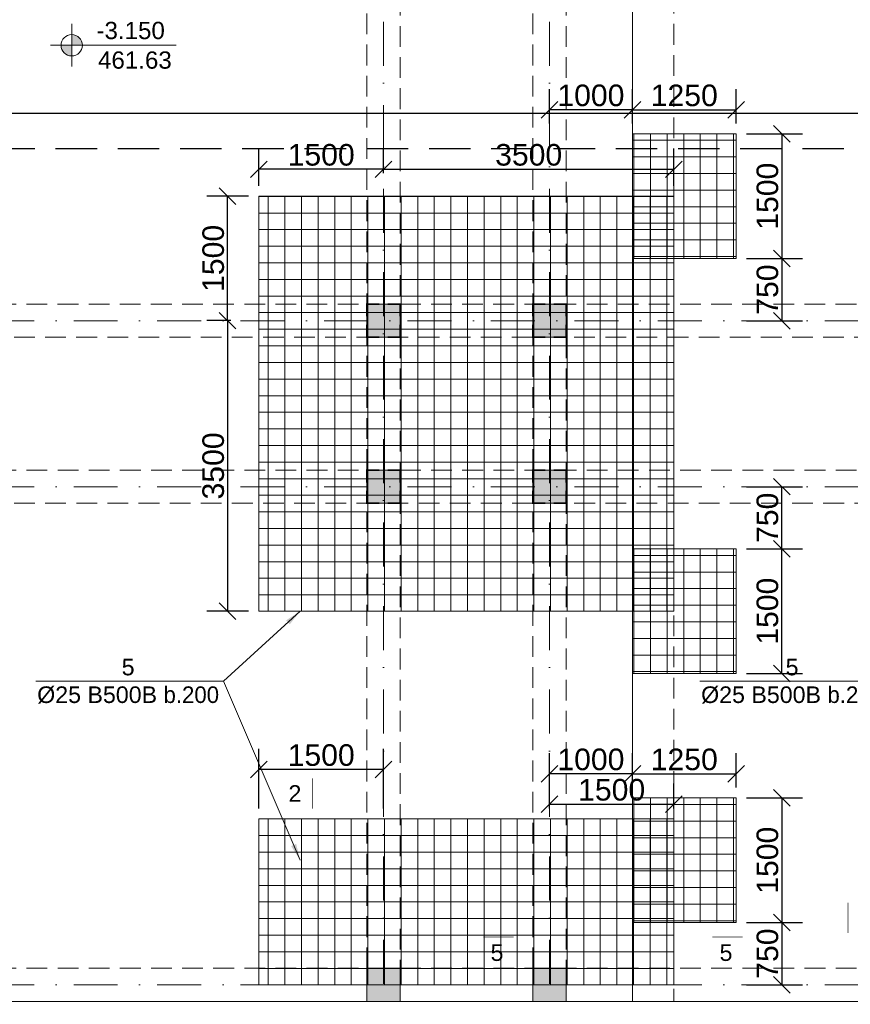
# Model space of a CAD drawing. Header units: millimetres. Extents: x 48648 to 1383473, y 421442 to 1155884.
# Tile 57 of 118: x 171847 to 181856, y 668616 to 680477. Entities that reach past the tile are written whole.
import ezdxf

# ---------------------------------------------------------------- set-up
doc = ezdxf.new("R2010")
doc.units = ezdxf.units.MM
doc.header["$PDMODE"] = 1
doc.linetypes.add('DOT___DASHED', pattern=[670.277762, 352.777767, -176.388884, 0, -141.111112])
doc.linetypes.add('HIDDEN', pattern=[0.375, 0.25, -0.125])
doc.layers.get('0').update_dxf_attribs({"lineweight": 5})
doc.layers.get('Defpoints').update_dxf_attribs({"color": 6, "lineweight": 5})
doc.styles.add('SPDS', font='arial.ttf')
doc.styles.get("Standard").update_dxf_attribs({"font": 'acadmtavr.ttf'})
doc.dimstyles.new('M 150', dxfattribs={"dimscale": 200, "dimtxt": 1.3, "dimasz": 1, "dimexe": 1.25, "dimexo": 0.625, "dimgap": 0.2, "dimtad": 1, "dimdec": 0, "dimrnd": 5, "dimtxsty": 'SPDS', "dimblk": 'OBLIQUE', "dimcen": 2.5, "dimclrd": 5, "dimclre": 5, "dimclrt": 5, "dimadec": 0, "dimazin": 2, "dimtfac": 1, "dimtdec": 0, "dimtmove": 0, "dimatfit": 3, "dimfxl": 1, "dimtolj": 1, "dimtzin": 0, "dimarcsym": 0})
doc.dimstyles.new('M20', dxfattribs={"dimscale": 20, "dimtxt": 2, "dimasz": 2.5, "dimexe": 1.25, "dimexo": 0.625, "dimtad": 1, "dimdec": 0, "dimrnd": 5, "dimzin": 9, "dimtxsty": 'Standard', "dimblk": 'OBLIQUE', "dimcen": 2.5, "dimclrd": 5, "dimclre": 5, "dimclrt": 5, "dimadec": 0, "dimazin": 0, "dimtfac": 1, "dimtdec": 0, "dimtmove": 0, "dimatfit": 3, "dimfxl": 1, "dimlwd": 5, "dimlwe": 5, "dimarcsym": 0})
pattern_1 = [(0, (64033.2, -153079.6), (0, 200.025), []), (90, (64033.2, -153079.6), (-200.025, 1e-14), [])]

# ---------------------------------------------------------------- blocks, each defined once
blk = doc.blocks.new('555234523452346')
at = {"color": 5, "linetype": 'DOT___DASHED', "lineweight": 13, "ltscale": 1.5}
for points in [[(76229.5, 819930.7), (76229.5, 855746.3)], [(78229.5, 819930.7), (78229.5, 855746.3)], [(49371.6, 829931.2), (95994.8, 829931.2)], [(49371.6, 827931.6), (95994.8, 827931.6)], [(49371.6, 821931.6), (95994.8, 821931.6)]]:
    blk.add_lwpolyline(points, dxfattribs=at)
blk = doc.blocks.new('5555234545678')
at = {"lineweight": 20}
h = blk.add_hatch(color=7, dxfattribs=at)
h.dxf.hatch_style = 1
h.paths.add_polyline_path([(176430, 676652), (176430, 677052), (176030, 677052), (176030, 676652)])
h = blk.add_hatch(color=7, dxfattribs=at)
h.dxf.hatch_style = 1
h.paths.add_polyline_path([(178430, 676652), (178430, 677052), (178030, 677052), (178030, 676652)])
h = blk.add_hatch(color=7, dxfattribs=at)
h.dxf.hatch_style = 1
h.paths.add_polyline_path([(176430, 674652), (176430, 675052), (176030, 675052), (176030, 674652)])
h = blk.add_hatch(color=7, dxfattribs=at)
h.dxf.hatch_style = 1
h.paths.add_polyline_path([(178430, 674652), (178430, 675052), (178030, 675052), (178030, 674652)])
h = blk.add_hatch(color=7, dxfattribs=at)
h.dxf.hatch_style = 1
h.paths.add_polyline_path([(176430, 668652), (176430, 669052), (176030, 669052), (176030, 668652)])
h = blk.add_hatch(color=7, dxfattribs=at)
h.dxf.hatch_style = 1
h.paths.add_polyline_path([(178430, 668652), (178430, 669052), (178030, 669052), (178030, 668652)])
at = {"color": 7, "lineweight": 20}
for points in [[(152030, 701051), (190430, 701051), (190430, 695051), (192980, 695051), (192980, 682651), (190430, 682651), (190430, 668652), (152030, 668652)], [(176030, 677052), (176430, 677052), (176430, 676652), (176030, 676652)], [(178030, 677052), (178430, 677052), (178430, 676652), (178030, 676652)], [(176030, 675052), (176430, 675052), (176430, 674652), (176030, 674652)], [(178030, 675052), (178430, 675052), (178430, 674652), (178030, 674652)], [(176030, 669052), (176430, 669052), (176430, 668652), (176030, 668652)], [(178030, 669052), (178430, 669052), (178430, 668652), (178030, 668652)]]:
    blk.add_lwpolyline(points, close=True, dxfattribs=at)
blk.add_lwpolyline([(179230, 701051), (179230, 668652)], dxfattribs=at)
at = {"color": 7, "linetype": 'HIDDEN', "lineweight": 20, "ltscale": 1000}
blk.add_lwpolyline([(179730, 701051), (179730, 668652)], dxfattribs=at)
for points in [[(176030, 682651), (176430, 682651), (176430, 669052), (176030, 669052)], [(178030, 682651), (178430, 682651), (178430, 669052), (178030, 669052)], [(152429, 677052), (190029, 677052), (190029, 676652), (152429, 676652)], [(152430, 675052), (190030, 675052), (190030, 674652), (152430, 674652)], [(152430, 669052), (190030, 669052), (190030, 668652), (152430, 668652)]]:
    blk.add_lwpolyline(points, close=True, dxfattribs=at)
at = {"color": 1, "lineweight": 20, "const_width": 20}
for points in [[(176180, 677052), (176030, 677052), (176030, 676902)], [(176280, 677052), (176430, 677052), (176430, 676902)], [(178180, 677052), (178030, 677052), (178030, 676902)], [(178280, 677052), (178430, 677052), (178430, 676902)], [(176180, 676652), (176030, 676652), (176030, 676802)], [(176280, 676652), (176430, 676652), (176430, 676802)], [(178180, 676652), (178030, 676652), (178030, 676802)], [(178280, 676652), (178430, 676652), (178430, 676802)], [(176180, 675052), (176030, 675052), (176030, 674902)], [(176280, 675052), (176430, 675052), (176430, 674902)], [(178180, 675052), (178030, 675052), (178030, 674902)], [(178280, 675052), (178430, 675052), (178430, 674902)], [(176180, 674652), (176030, 674652), (176030, 674802)], [(176280, 674652), (176430, 674652), (176430, 674802)], [(178180, 674652), (178030, 674652), (178030, 674802)], [(178280, 674652), (178430, 674652), (178430, 674802)]]:
    blk.add_lwpolyline(points, dxfattribs=at)
blk = doc.blocks.new('_Oblique')
at = {"color": 0, "linetype": 'ByBlock', "lineweight": -2}
blk.add_line((-0.5, -0.5), (0.5, 0.5), dxfattribs=at)
blk = doc.blocks.new('*D253')
at = {"color": 5, "lineweight": -2, "transparency": 16777216}
for p, q in [((174730, 678477), (174730, 678925)), ((176230, 678627), (176230, 678925)), ((176230, 678675), (174730, 678675))]:
    blk.add_line(p, q, dxfattribs=at)
at = {"layer": 'Defpoints', "color": 0, "lineweight": 30, "transparency": 16777216}
for p in [(174730, 678675), (176230, 678502), (174730, 678352)]:
    blk.add_point(p, dxfattribs=at)
at = {"color": 5, "lineweight": -2, "transparency": 16777216, "xscale": 200, "yscale": 200, "zscale": 200, "rotation": 180}
blk.add_blockref('_Oblique', (174730, 678675), dxfattribs=at)
at = {"color": 5, "lineweight": -2, "transparency": 16777216, "xscale": 200, "yscale": 200, "zscale": 200}
blk.add_blockref('_Oblique', (176230, 678675), dxfattribs=at)
at = {"color": 5, "lineweight": 13, "transparency": 16777216, "insert": (175480, 678848), "char_height": 260, "attachment_point": 5, "style": 'SPDS'}
blk.add_mtext('\\A1;1500', dxfattribs=at)
blk = doc.blocks.new('*D254')
at = {"color": 5, "lineweight": -2, "transparency": 16777216}
for p, q in [((176230, 678627), (176230, 678925)), ((179730, 678477), (179730, 678925)), ((176230, 678675), (179730, 678675))]:
    blk.add_line(p, q, dxfattribs=at)
at = {"layer": 'Defpoints', "color": 0, "lineweight": 30, "transparency": 16777216}
for p in [(179730, 678675), (176230, 678502), (179730, 678352)]:
    blk.add_point(p, dxfattribs=at)
at = {"color": 5, "lineweight": -2, "transparency": 16777216, "xscale": 200, "yscale": 200, "zscale": 200, "rotation": 180}
blk.add_blockref('_Oblique', (176230, 678675), dxfattribs=at)
at = {"color": 5, "lineweight": -2, "transparency": 16777216, "xscale": 200, "yscale": 200, "zscale": 200}
blk.add_blockref('_Oblique', (179730, 678675), dxfattribs=at)
at = {"color": 5, "lineweight": 13, "transparency": 16777216, "insert": (177980, 678848), "char_height": 260, "attachment_point": 5, "style": 'SPDS'}
blk.add_mtext('\\A1;3500', dxfattribs=at)
blk = doc.blocks.new('*D255')
at = {"color": 5, "lineweight": -2, "transparency": 16777216}
for p, q in [((174605, 678352), (174102, 678352)), ((174352, 676852), (174352, 678352)), ((174391, 676852), (174102, 676852))]:
    blk.add_line(p, q, dxfattribs=at)
at = {"layer": 'Defpoints', "color": 0, "lineweight": 30, "transparency": 16777216}
for p in [(174352, 678352), (174730, 678352), (174516, 676852)]:
    blk.add_point(p, dxfattribs=at)
at = {"color": 5, "lineweight": -2, "transparency": 16777216, "xscale": 200, "yscale": 200, "zscale": 200}
for p, rotation in [((174352, 678352), 90), ((174352, 676852), 270)]:
    blk.add_blockref('_Oblique', p, dxfattribs=dict(at, rotation=rotation))
at = {"color": 5, "lineweight": 13, "transparency": 16777216, "insert": (174180, 677602), "char_height": 260, "attachment_point": 5, "rotation": 90, "style": 'SPDS'}
blk.add_mtext('\\A1;1500', dxfattribs=at)
blk = doc.blocks.new('*D256')
at = {"color": 5, "lineweight": -2, "transparency": 16777216}
for p, q in [((174391, 676852), (174102, 676852)), ((174352, 676852), (174352, 673352)), ((174605, 673352), (174102, 673352))]:
    blk.add_line(p, q, dxfattribs=at)
at = {"layer": 'Defpoints', "color": 0, "lineweight": 30, "transparency": 16777216}
for p in [(174516, 676852), (174352, 673352), (174730, 673352)]:
    blk.add_point(p, dxfattribs=at)
at = {"color": 5, "lineweight": -2, "transparency": 16777216, "xscale": 200, "yscale": 200, "zscale": 200}
for p, rotation in [((174352, 676852), 90), ((174352, 673352), 270)]:
    blk.add_blockref('_Oblique', p, dxfattribs=dict(at, rotation=rotation))
at = {"color": 5, "lineweight": 13, "transparency": 16777216, "insert": (174180, 675102), "char_height": 260, "attachment_point": 5, "rotation": 90, "style": 'SPDS'}
blk.add_mtext('\\A1;3500', dxfattribs=at)
blk = doc.blocks.new('*D408')
at = {"color": 5, "lineweight": -2, "transparency": 16777216}
for p, q in [((174730, 670977), (174730, 671695)), ((176230, 670977), (176230, 671695)), ((176230, 671445), (174730, 671445))]:
    blk.add_line(p, q, dxfattribs=at)
at = {"layer": 'Defpoints', "color": 0, "transparency": 16777216}
for p in [(174730, 671445), (174730, 670852), (176230, 670852)]:
    blk.add_point(p, dxfattribs=at)
at = {"color": 5, "lineweight": -2, "transparency": 16777216, "xscale": 200, "yscale": 200, "zscale": 200, "rotation": 180}
blk.add_blockref('_Oblique', (174730, 671445), dxfattribs=at)
at = {"color": 5, "lineweight": -2, "transparency": 16777216, "xscale": 200, "yscale": 200, "zscale": 200}
blk.add_blockref('_Oblique', (176230, 671445), dxfattribs=at)
at = {"color": 5, "transparency": 16777216, "insert": (175480, 671617), "char_height": 260, "attachment_point": 5, "style": 'SPDS'}
blk.add_mtext('\\A1;1500', dxfattribs=at)
blk = doc.blocks.new('*D407')
at = {"color": 5, "lineweight": -2, "transparency": 16777216}
for p, q in [((178230, 670977), (178230, 671276)), ((179730, 670977), (179730, 671276)), ((178230, 671026), (179730, 671026))]:
    blk.add_line(p, q, dxfattribs=at)
at = {"layer": 'Defpoints', "color": 0, "lineweight": 13, "transparency": 16777216}
for p in [(179730, 671026), (178230, 670852), (179730, 670852)]:
    blk.add_point(p, dxfattribs=at)
at = {"color": 5, "lineweight": -2, "transparency": 16777216, "xscale": 200, "yscale": 200, "zscale": 200, "rotation": 180}
blk.add_blockref('_Oblique', (178230, 671026), dxfattribs=at)
at = {"color": 5, "lineweight": -2, "transparency": 16777216, "xscale": 200, "yscale": 200, "zscale": 200}
blk.add_blockref('_Oblique', (179730, 671026), dxfattribs=at)
at = {"color": 5, "transparency": 16777216, "insert": (178980, 671199), "char_height": 260, "attachment_point": 5, "style": 'SPDS'}
blk.add_mtext('\\A1;1500', dxfattribs=at)
blk = doc.blocks.new('*D1514')
at = {"color": 5, "lineweight": -2, "transparency": 16777216}
for p, q in [((179230, 679226), (179230, 679642)), ((180480, 679226), (180480, 679642)), ((179230, 679392), (180480, 679392))]:
    blk.add_line(p, q, dxfattribs=at)
at = {"layer": 'Defpoints', "color": 0, "lineweight": 13, "transparency": 16777216}
for p in [(180480, 679392), (179230, 679101), (180480, 679101)]:
    blk.add_point(p, dxfattribs=at)
at = {"color": 5, "lineweight": -2, "transparency": 16777216, "xscale": 200, "yscale": 200, "zscale": 200, "rotation": 180}
blk.add_blockref('_Oblique', (179230, 679392), dxfattribs=at)
at = {"color": 5, "lineweight": -2, "transparency": 16777216, "xscale": 200, "yscale": 200, "zscale": 200}
blk.add_blockref('_Oblique', (180480, 679392), dxfattribs=at)
at = {"color": 5, "lineweight": 13, "transparency": 16777216, "insert": (179855, 679564), "char_height": 260, "attachment_point": 5, "style": 'SPDS'}
blk.add_mtext('\\A1;1250', dxfattribs=at)
blk = doc.blocks.new('*D1515')
at = {"color": 5, "lineweight": -2, "transparency": 16777216}
for p, q in [((178230, 679226), (178230, 679642)), ((179230, 679226), (179230, 679642)), ((179230, 679392), (178230, 679392))]:
    blk.add_line(p, q, dxfattribs=at)
at = {"layer": 'Defpoints', "color": 0, "lineweight": 13, "transparency": 16777216}
for p in [(178230, 679392), (178230, 679101), (179230, 679101)]:
    blk.add_point(p, dxfattribs=at)
at = {"color": 5, "lineweight": -2, "transparency": 16777216, "xscale": 200, "yscale": 200, "zscale": 200, "rotation": 180}
blk.add_blockref('_Oblique', (178230, 679392), dxfattribs=at)
at = {"color": 5, "lineweight": -2, "transparency": 16777216, "xscale": 200, "yscale": 200, "zscale": 200}
blk.add_blockref('_Oblique', (179230, 679392), dxfattribs=at)
at = {"color": 5, "lineweight": 13, "transparency": 16777216, "insert": (178730, 679564), "char_height": 260, "attachment_point": 5, "style": 'SPDS'}
blk.add_mtext('\\A1;1000', dxfattribs=at)
blk = doc.blocks.new('*D1516')
at = {"color": 5, "lineweight": -2, "transparency": 16777216}
for p, q in [((180605, 679101), (181280, 679101)), ((181030, 679101), (181030, 677601)), ((180605, 677601), (181280, 677601))]:
    blk.add_line(p, q, dxfattribs=at)
at = {"layer": 'Defpoints', "color": 0, "lineweight": 13, "transparency": 16777216}
for p in [(180480, 679101), (180480, 677601), (181030, 677601)]:
    blk.add_point(p, dxfattribs=at)
at = {"color": 5, "lineweight": -2, "transparency": 16777216, "xscale": 200, "yscale": 200, "zscale": 200}
for p, rotation in [((181030, 679101), 90), ((181030, 677601), 270)]:
    blk.add_blockref('_Oblique', p, dxfattribs=dict(at, rotation=rotation))
at = {"color": 5, "lineweight": 13, "transparency": 16777216, "insert": (180858, 678351), "char_height": 260, "attachment_point": 5, "rotation": 90, "style": 'SPDS'}
blk.add_mtext('\\A1;1500', dxfattribs=at)
blk = doc.blocks.new('*D1517')
at = {"color": 5, "lineweight": -2, "transparency": 16777216}
for p, q in [((180605, 677601), (181280, 677601)), ((181030, 677601), (181030, 676851)), ((180605, 676851), (181280, 676851))]:
    blk.add_line(p, q, dxfattribs=at)
at = {"layer": 'Defpoints', "color": 0, "lineweight": 13, "transparency": 16777216}
for p in [(180480, 677601), (180480, 676851), (181030, 676851)]:
    blk.add_point(p, dxfattribs=at)
at = {"color": 5, "lineweight": -2, "transparency": 16777216, "xscale": 200, "yscale": 200, "zscale": 200}
for p, rotation in [((181030, 677601), 90), ((181030, 676851), 270)]:
    blk.add_blockref('_Oblique', p, dxfattribs=dict(at, rotation=rotation))
at = {"color": 5, "lineweight": 13, "transparency": 16777216, "insert": (180858, 677226), "char_height": 260, "attachment_point": 5, "rotation": 90, "style": 'SPDS'}
blk.add_mtext('\\A1;750', dxfattribs=at)
blk = doc.blocks.new('*D1518')
at = {"color": 5, "lineweight": -2, "transparency": 16777216}
for p, q in [((179230, 671227), (179230, 671642)), ((180480, 671227), (180480, 671642)), ((179230, 671392), (180480, 671392))]:
    blk.add_line(p, q, dxfattribs=at)
at = {"layer": 'Defpoints', "color": 0, "lineweight": 13, "transparency": 16777216}
for p in [(180480, 671392), (179230, 671102), (180480, 671102)]:
    blk.add_point(p, dxfattribs=at)
at = {"color": 5, "lineweight": -2, "transparency": 16777216, "xscale": 200, "yscale": 200, "zscale": 200, "rotation": 180}
blk.add_blockref('_Oblique', (179230, 671392), dxfattribs=at)
at = {"color": 5, "lineweight": -2, "transparency": 16777216, "xscale": 200, "yscale": 200, "zscale": 200}
blk.add_blockref('_Oblique', (180480, 671392), dxfattribs=at)
at = {"color": 5, "lineweight": 13, "transparency": 16777216, "insert": (179855, 671565), "char_height": 260, "attachment_point": 5, "style": 'SPDS'}
blk.add_mtext('\\A1;1250', dxfattribs=at)
blk = doc.blocks.new('*D1519')
at = {"color": 5, "lineweight": -2, "transparency": 16777216}
for p, q in [((178230, 671227), (178230, 671642)), ((179230, 671227), (179230, 671642)), ((179230, 671392), (178230, 671392))]:
    blk.add_line(p, q, dxfattribs=at)
at = {"layer": 'Defpoints', "color": 0, "lineweight": 13, "transparency": 16777216}
for p in [(178230, 671392), (178230, 671102), (179230, 671102)]:
    blk.add_point(p, dxfattribs=at)
at = {"color": 5, "lineweight": -2, "transparency": 16777216, "xscale": 200, "yscale": 200, "zscale": 200, "rotation": 180}
blk.add_blockref('_Oblique', (178230, 671392), dxfattribs=at)
at = {"color": 5, "lineweight": -2, "transparency": 16777216, "xscale": 200, "yscale": 200, "zscale": 200}
blk.add_blockref('_Oblique', (179230, 671392), dxfattribs=at)
at = {"color": 5, "lineweight": 13, "transparency": 16777216, "insert": (178730, 671565), "char_height": 260, "attachment_point": 5, "style": 'SPDS'}
blk.add_mtext('\\A1;1000', dxfattribs=at)
blk = doc.blocks.new('*D1520')
at = {"color": 5, "lineweight": -2, "transparency": 16777216}
for p, q in [((180605, 671102), (181280, 671102)), ((181030, 671102), (181030, 669602)), ((180605, 669602), (181280, 669602))]:
    blk.add_line(p, q, dxfattribs=at)
at = {"layer": 'Defpoints', "color": 0, "lineweight": 13, "transparency": 16777216}
for p in [(180480, 671102), (180480, 669602), (181030, 669602)]:
    blk.add_point(p, dxfattribs=at)
at = {"color": 5, "lineweight": -2, "transparency": 16777216, "xscale": 200, "yscale": 200, "zscale": 200}
for p, rotation in [((181030, 671102), 90), ((181030, 669602), 270)]:
    blk.add_blockref('_Oblique', p, dxfattribs=dict(at, rotation=rotation))
at = {"color": 5, "lineweight": 13, "transparency": 16777216, "insert": (180858, 670352), "char_height": 260, "attachment_point": 5, "rotation": 90, "style": 'SPDS'}
blk.add_mtext('\\A1;1500', dxfattribs=at)
blk = doc.blocks.new('*D1521')
at = {"color": 5, "lineweight": -2, "transparency": 16777216}
for p, q in [((180605, 669602), (181280, 669602)), ((181030, 669602), (181030, 668852)), ((180605, 668852), (181280, 668852))]:
    blk.add_line(p, q, dxfattribs=at)
at = {"layer": 'Defpoints', "color": 0, "lineweight": 13, "transparency": 16777216}
for p in [(180480, 669602), (180480, 668852), (181030, 668852)]:
    blk.add_point(p, dxfattribs=at)
at = {"color": 5, "lineweight": -2, "transparency": 16777216, "xscale": 200, "yscale": 200, "zscale": 200}
for p, rotation in [((181030, 669602), 90), ((181030, 668852), 270)]:
    blk.add_blockref('_Oblique', p, dxfattribs=dict(at, rotation=rotation))
at = {"color": 5, "lineweight": 13, "transparency": 16777216, "insert": (180858, 669227), "char_height": 260, "attachment_point": 5, "rotation": 90, "style": 'SPDS'}
blk.add_mtext('\\A1;750', dxfattribs=at)
blk = doc.blocks.new('*D1530')
at = {"color": 5, "lineweight": -2, "transparency": 16777216}
for p, q in [((180605, 674102), (181280, 674102)), ((181030, 672602), (181030, 674102)), ((180605, 672602), (181280, 672602))]:
    blk.add_line(p, q, dxfattribs=at)
at = {"layer": 'Defpoints', "color": 0, "lineweight": 13, "transparency": 16777216}
for p in [(180480, 674102), (181030, 674102), (180480, 672602)]:
    blk.add_point(p, dxfattribs=at)
at = {"color": 5, "lineweight": -2, "transparency": 16777216, "xscale": 200, "yscale": 200, "zscale": 200}
for p, rotation in [((181030, 674102), 90), ((181030, 672602), 270)]:
    blk.add_blockref('_Oblique', p, dxfattribs=dict(at, rotation=rotation))
at = {"color": 5, "lineweight": 13, "transparency": 16777216, "insert": (180858, 673352), "char_height": 260, "attachment_point": 5, "rotation": 90, "style": 'SPDS'}
blk.add_mtext('\\A1;1500', dxfattribs=at)
blk = doc.blocks.new('*D1531')
at = {"color": 5, "lineweight": -2, "transparency": 16777216}
for p, q in [((180605, 674852), (181280, 674852)), ((181030, 674102), (181030, 674852)), ((180605, 674102), (181280, 674102))]:
    blk.add_line(p, q, dxfattribs=at)
at = {"layer": 'Defpoints', "color": 0, "lineweight": 13, "transparency": 16777216}
for p in [(180480, 674852), (181030, 674852), (180480, 674102)]:
    blk.add_point(p, dxfattribs=at)
at = {"color": 5, "lineweight": -2, "transparency": 16777216, "xscale": 200, "yscale": 200, "zscale": 200}
for p, rotation in [((181030, 674852), 90), ((181030, 674102), 270)]:
    blk.add_blockref('_Oblique', p, dxfattribs=dict(at, rotation=rotation))
at = {"color": 5, "lineweight": 13, "transparency": 16777216, "insert": (180858, 674477), "char_height": 260, "attachment_point": 5, "rotation": 90, "style": 'SPDS'}
blk.add_mtext('\\A1;750', dxfattribs=at)

msp = doc.modelspace()

# ---------------------------------------------------------------- hatches: boundary and pattern name
h = msp.add_hatch(color=5)
h.paths.add_polyline_path([(172603.5, 680169.3, 0.4142136), (172474.8, 680298), (172474.8, 680169.3)])
h.paths.add_polyline_path([(172474.8, 680040.6), (172474.8, 680169.3), (172346.1, 680169.3, 0.4142136)])
at = {"lineweight": 20}
h = msp.add_hatch(dxfattribs=at)
h.set_pattern_fill('NET', color=4, scale=63)
h.set_pattern_definition(pattern_1)
h.paths.add_polyline_path([(179229.5, 679101.2), (180479.5, 679101.2), (180479.5, 677601.2), (179229.5, 677601.2)])
h = msp.add_hatch()
h.set_pattern_fill('NET', color=6, scale=63)
h.set_pattern_definition([(0, (108234.5, 6064.35), (0, 200.025), []), (90, (108234.5, 6064.35), (-200.025, 1e-14), [])])
h.paths.add_polyline_path([(174729.5, 673352), (174729.5, 678351.6), (179729.5, 678351.6), (179729.5, 673352)])
h = msp.add_hatch(dxfattribs=at)
h.set_pattern_fill('NET', color=4, scale=63)
h.set_pattern_definition(pattern_1)
h.paths.add_polyline_path([(179229.5, 674102), (180479.5, 674102), (180479.5, 672602), (179229.5, 672602)])
h = msp.add_hatch(dxfattribs=at)
h.set_pattern_fill('NET', color=4, scale=63)
h.set_pattern_definition(pattern_1)
h.paths.add_polyline_path([(179229.5, 671102.1), (180479.5, 671102.1), (180479.5, 669602.1), (179229.5, 669602.1)])
h = msp.add_hatch()
h.set_pattern_fill('NET', color=6, scale=63)
h.set_pattern_definition([(0, (108234.5, -1435.23), (0, 200.025), []), (90, (108234.5, -1435.23), (-200.025, 1e-14), [])])
h.paths.add_polyline_path([(174729.5, 668852), (174729.5, 670852), (179729.5, 670852), (179729.5, 668852)])

# ---------------------------------------------------------------- linework, layer by layer
at = {"color": 5}
for p, q in [((172474.8, 680426.7), (172474.8, 679911.9)), ((173733.3, 680169.3), (172217.4, 680169.3))]:
    msp.add_line(p, q, dxfattribs=at)
at = {"color": 1, "lineweight": 30}
msp.add_lwpolyline([(152029.5, 679353.2), (190429.5, 679353.2)], dxfattribs=at)
at = {"color": 4, "lineweight": 20}
for points in [[(179229.5, 679101.2), (180479.5, 679101.2), (180479.5, 677601.2), (179229.5, 677601.2)], [(179229.5, 674102), (180479.5, 674102), (180479.5, 672602), (179229.5, 672602)], [(179229.5, 671102.1), (180479.5, 671102.1), (180479.5, 669602.1), (179229.5, 669602.1)]]:
    msp.add_lwpolyline(points, close=True, dxfattribs=at)
at = {"color": 1, "linetype": 'HIDDEN', "lineweight": 30, "ltscale": 2000}
msp.add_lwpolyline([(152029.5, 678924.6), (190429.5, 678924.6)], dxfattribs=at)
at = {"color": 6}
for points in [[(174729.5, 673352), (174729.5, 678351.6), (179729.5, 678351.6), (179729.5, 673352)], [(174729.5, 668852), (174729.5, 670852), (179729.5, 670852), (179729.5, 668852)]]:
    msp.add_lwpolyline(points, close=True, dxfattribs=at)
at = {"color": 5, "lineweight": 13, "const_width": 10}
for points in [[(175372.6, 671337.7), (175372.6, 670974.2)], [(181826.9, 669839.1), (181826.9, 669475.6)], [(177435.3, 669427.8), (177798.9, 669427.8)], [(180558, 669427.8), (180194.5, 669427.8)]]:
    msp.add_lwpolyline(points, dxfattribs=at)
at = {"color": 5}
msp.add_circle((172474.8, 680169.3), 128.7, dxfattribs=at)

# ---------------------------------------------------------------- block references
at = {"color": 6, "lineweight": 30}
msp.add_blockref('555234523452346', (100000, -153079.6), dxfattribs=at)
at = {"color": 5, "lineweight": 13}
msp.add_blockref('5555234545678', (0, 0), dxfattribs=at)

# ---------------------------------------------------------------- texts
at = {"color": 7, "lineweight": 20, "char_height": 208, "width": 674.079, "attachment_point": 5}
for s, insert in [('{\\fArial|b0|i0|c0|p34;\\C5;-3.150}', (173184.3, 680346)), ('{\\fArial|b0|i0|c0|p34;\\C1;461.63}', (173235.3, 679989.6))]:
    msp.add_mtext(s, dxfattribs=dict(at, insert=insert))
at = {"color": 5, "lineweight": 13, "char_height": 200, "width": 6318.36, "attachment_point": 5}
for s, insert in [('\\pxi-0.18417,qc;{\\fArial|b0|i0|c0|p34;5\\fArial|b0|i0|c204|p34;\\PØ25 B500B }b.200', (173172.2, 672509)), ('\\pxi-0.18417,qc;{\\fArial|b0|i0|c0|p34;5\\fArial|b0|i0|c204|p34;\\PØ25 B500B }b.200', (181172.2, 672509)), ('\\pxi-0.18417,qc;{\\fArial|b0|i0|c0|p34;2}', (175182.1, 671156)), ('\\pxi-0.18417,qc;{\\fArial|b0|i0|c0|p34;5}', (177617.1, 669237.3)), ('\\pxi-0.18417,qc;{\\fArial|b0|i0|c0|p34;5}', (180376.3, 669237.3))]:
    msp.add_mtext(s, dxfattribs=dict(at, insert=insert))

# ---------------------------------------------------------------- dimensions: what is measured, and where the dimension line sits
at = {"color": 5, "lineweight": 13}
for base, p1, p2, picture, middle in [((178229.5, 679391.6), (179229.5, 679101.2), (178229.5, 679101.2), '*D1515', (178729.5, 679564.3)), ((180479.5, 679391.6), (179229.5, 679101.2), (180479.5, 679101.2), '*D1514', (179854.5, 679564.3)), ((174729.5, 678675.2), (176229.5, 678501.9), (174729.5, 678351.6), '*D253', (175479.5, 678848)), ((179729.5, 678675.2), (176229.5, 678501.9), (179729.5, 678351.6), '*D254', (177979.5, 678848.1)), ((178229.5, 671392.4), (179229.5, 671102.1), (178229.5, 671102.1), '*D1519', (178729.5, 671565.2)), ((180479.5, 671392.4), (179229.5, 671102.1), (180479.5, 671102.1), '*D1518', (179854.5, 671565.2))]:
    dim = msp.add_linear_dim(base=base, p1=p1, p2=p2, dimstyle='M 150', dxfattribs=at)
    dim.commit()
    dim.dimension.update_dxf_attribs({"geometry": picture, "text_midpoint": middle})
for base, p1, p2, angle, picture, middle in [((181030.5, 677601.2), (180479.5, 679101.2), (180479.5, 677601.2), 90, '*D1516', (180857.7, 678351.2)), ((174352.3, 678351.6), (174515.6, 676851.6), (174729.5, 678351.6), 90, '*D255', (174179.6, 677601.6)), ((181030.5, 676851.2), (180479.5, 677601.2), (180479.5, 676851.2), 90, '*D1517', (180857.7, 677226.2)), ((174352.3, 673352), (174515.6, 676851.6), (174729.5, 673352), 90, '*D256', (174179.5, 675101.8)), ((181030.5, 674852), (180479.5, 674102), (180479.5, 674852), 270, '*D1531', (180857.7, 674477)), ((181030.5, 674102), (180479.5, 672602), (180479.5, 674102), 270, '*D1530', (180857.7, 673352)), ((181030.5, 669602.1), (180479.5, 671102.1), (180479.5, 669602.1), 90, '*D1520', (180857.7, 670352.1)), ((181030.5, 668852.1), (180479.5, 669602.1), (180479.5, 668852.1), 90, '*D1521', (180857.7, 669227.1))]:
    dim = msp.add_linear_dim(base=base, p1=p1, p2=p2, angle=angle, dimstyle='M 150', dxfattribs=at)
    dim.commit()
    dim.dimension.update_dxf_attribs({"geometry": picture, "text_midpoint": middle})
dim = msp.add_linear_dim(base=(174729.5, 671444.7), p1=(176229.5, 670852), p2=(174729.5, 670852), dimstyle='M 150')
dim.commit()
dim.dimension.update_dxf_attribs({"geometry": '*D408', "text_midpoint": (175479.5, 671617.5)})
dim = msp.add_linear_dim(base=(179729.5, 671026.1), p1=(178229.5, 670852), p2=(179729.5, 670852), angle=180, dimstyle='M 150')
dim.commit()
dim.dimension.update_dxf_attribs({"geometry": '*D407', "text_midpoint": (178979.5, 671198.9)})

# ---------------------------------------------------------------- leaders
for points in [[(175226.7, 673352), (174301.9, 672509), (172042.3, 672509)], [(183226.7, 673352), (182301.9, 672509), (180042.3, 672509)], [(175226.7, 670352), (174301.9, 672509), (172042.3, 672509)], [(183226.7, 670352), (182301.9, 672509), (180042.3, 672509)]]:
    msp.add_leader(points, dimstyle='M20', override={"dimscale": 10, "dimasz": 20, "dimtad": 0}, dxfattribs=at)

doc.saveas('drawing.dxf')
